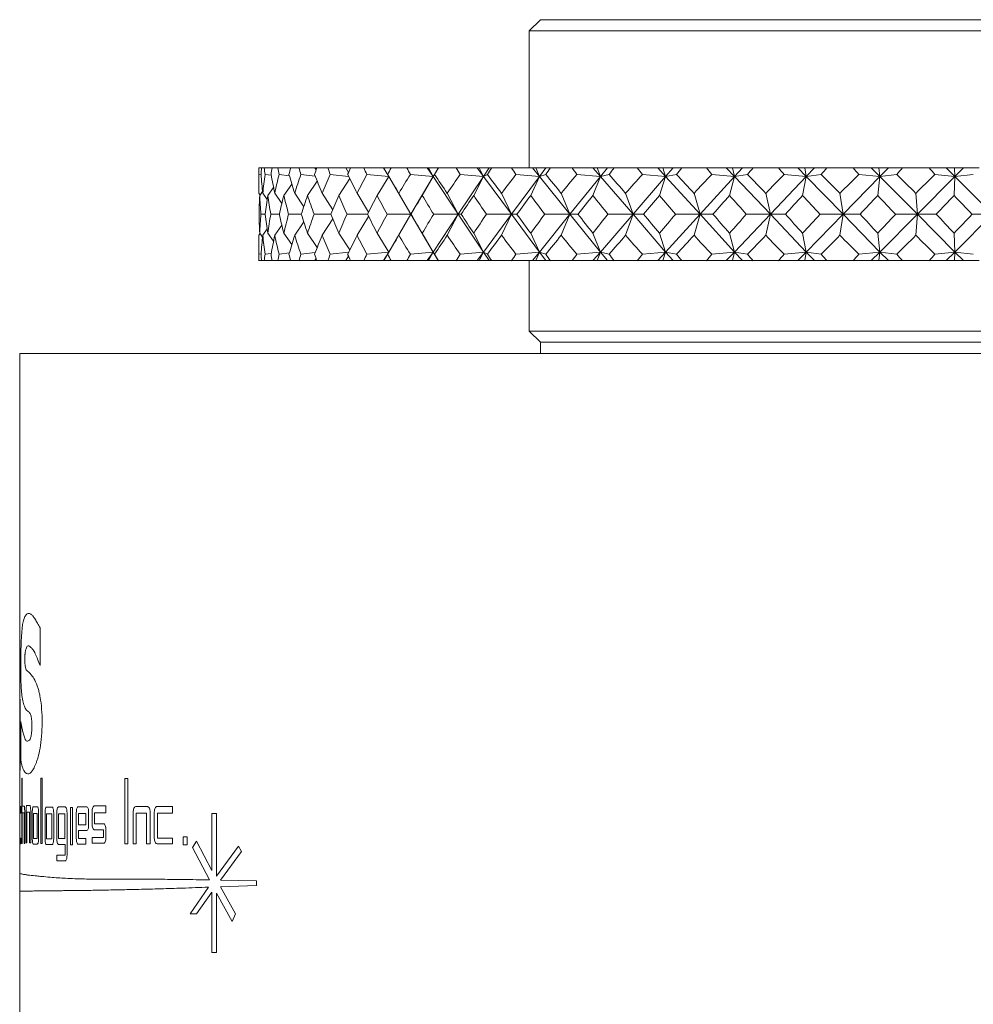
# Model space of a CAD drawing. Header units: inches. Extents: x 1 to 20.9, y 1.5 to 16.1.
# Tile 2 of 15: x 1.9 to 3.2, y 8.8 to 10.1. Entities that reach past the tile are written whole.
import ezdxf

# ---------------------------------------------------------------- set-up
doc = ezdxf.new("R2010")
doc.units = ezdxf.units.IN
doc.header["$MEASUREMENT"] = 0

msp = doc.modelspace()

# ---------------------------------------------------------------- linework, layer by layer
at = {"color": 7, "linetype": 'Continuous', "lineweight": 15}
for p, q in [((2.6269, 10.1274), (2.6119, 10.1124)), ((2.6269, 10.1274), (3.5952, 10.1274)), ((2.6119, 10.1124), (2.6119, 9.9274)), ((2.6119, 10.1124), (3.604, 10.1124)), ((2.2469, 9.9274), (2.2469, 9.8932)), ((2.2469, 9.9274), (2.2471, 9.9274)), ((2.2506, 9.9274), (2.2471, 9.9274)), ((2.2506, 9.9274), (2.2544, 9.9274)), ((2.265, 9.9274), (2.2544, 9.9274)), ((2.265, 9.9274), (2.2725, 9.9274)), ((2.29, 9.9274), (2.2725, 9.9274)), ((2.29, 9.9274), (2.3011, 9.9274)), ((2.3227, 9.9274), (2.3011, 9.9274)), ((2.3244, 9.9247), (2.3227, 9.9274)), ((2.3253, 9.9274), (2.3227, 9.9274)), ((2.3253, 9.9274), (2.34, 9.9274)), ((2.3644, 9.9274), (2.34, 9.9274)), ((2.3681, 9.9213), (2.3644, 9.9274)), ((2.3707, 9.9274), (2.3644, 9.9274)), ((2.3707, 9.9274), (2.3887, 9.9274)), ((2.4154, 9.9274), (2.3887, 9.9274)), ((2.4154, 9.9274), (2.4223, 9.9157)), ((2.4156, 9.9274), (2.4154, 9.9274)), ((2.4223, 9.9157), (2.4156, 9.9274)), ((2.4255, 9.9274), (2.4156, 9.9274)), ((2.4255, 9.9274), (2.4467, 9.9274)), ((2.4743, 9.9274), (2.4467, 9.9274)), ((2.4743, 9.9274), (2.4821, 9.9157)), ((2.4759, 9.9274), (2.4743, 9.9274)), ((2.4821, 9.9157), (2.4759, 9.9274)), ((2.4889, 9.9274), (2.4759, 9.9274)), ((2.4889, 9.9274), (2.4821, 9.9157)), ((2.4893, 9.9274), (2.4889, 9.9274)), ((2.4893, 9.9274), (2.5134, 9.9274)), ((2.5414, 9.9274), (2.5134, 9.9274)), ((2.5414, 9.9274), (2.5501, 9.9157)), ((2.5445, 9.9274), (2.5414, 9.9274)), ((2.5501, 9.9157), (2.5445, 9.9274)), ((2.5579, 9.9274), (2.5445, 9.9274)), ((2.5579, 9.9274), (2.5501, 9.9157)), ((2.5612, 9.9274), (2.5579, 9.9274)), ((2.5612, 9.9274), (2.588, 9.9274)), ((2.6162, 9.9274), (2.588, 9.9274)), ((2.6162, 9.9274), (2.6256, 9.9157)), ((2.6206, 9.9274), (2.6162, 9.9274)), ((2.6256, 9.9157), (2.6206, 9.9274)), ((2.6343, 9.9274), (2.6206, 9.9274)), ((2.6343, 9.9274), (2.6256, 9.9157)), ((2.6405, 9.9274), (2.6343, 9.9274)), ((2.6405, 9.9274), (2.6697, 9.9274)), ((2.6978, 9.9274), (2.6697, 9.9274)), ((2.6978, 9.9274), (2.7079, 9.9157)), ((2.7036, 9.9274), (2.6978, 9.9274)), ((2.7079, 9.9157), (2.7036, 9.9274)), ((2.7173, 9.9274), (2.7036, 9.9274)), ((2.7173, 9.9274), (2.7079, 9.9157)), ((2.7264, 9.9274), (2.7173, 9.9274)), ((2.7264, 9.9274), (2.7576, 9.9274)), ((2.7853, 9.9274), (2.7576, 9.9274)), ((2.7853, 9.9274), (2.7959, 9.9157)), ((2.7923, 9.9274), (2.7853, 9.9274)), ((2.7959, 9.9157), (2.7923, 9.9274)), ((2.8061, 9.9274), (2.7923, 9.9274)), ((2.8061, 9.9274), (2.7959, 9.9157)), ((2.8179, 9.9274), (2.8061, 9.9274)), ((2.8179, 9.9274), (2.8508, 9.9274)), ((2.8777, 9.9274), (2.8508, 9.9274)), ((2.8777, 9.9274), (2.8888, 9.9157)), ((2.886, 9.9274), (2.8777, 9.9274)), ((2.8888, 9.9157), (2.886, 9.9274)), ((2.8995, 9.9274), (2.886, 9.9274)), ((2.8995, 9.9274), (2.8888, 9.9157)), ((2.9139, 9.9274), (2.8995, 9.9274)), ((2.9139, 9.9274), (2.9482, 9.9274)), ((2.9741, 9.9274), (2.9482, 9.9274)), ((2.9741, 9.9274), (2.9855, 9.9157)), ((2.9835, 9.9274), (2.9741, 9.9274)), ((2.9855, 9.9157), (2.9835, 9.9274)), ((2.9966, 9.9274), (2.9835, 9.9274)), ((2.9966, 9.9274), (2.9855, 9.9157)), ((3.0135, 9.9274), (2.9966, 9.9274)), ((3.0135, 9.9274), (3.0487, 9.9274)), ((3.0734, 9.9274), (3.0487, 9.9274)), ((3.0734, 9.9274), (3.085, 9.9157)), ((3.0837, 9.9274), (3.0734, 9.9274)), ((3.085, 9.9157), (3.0837, 9.9274)), ((3.0964, 9.9274), (3.0837, 9.9274)), ((3.0964, 9.9274), (3.085, 9.9157)), ((3.1155, 9.9274), (3.0964, 9.9274)), ((3.1155, 9.9274), (3.1514, 9.9274)), ((3.1744, 9.9274), (3.1514, 9.9274)), ((3.1744, 9.9274), (3.1861, 9.9157)), ((3.1857, 9.9274), (3.1744, 9.9274)), ((3.1861, 9.9157), (3.1857, 9.9274)), ((3.1977, 9.9274), (3.1857, 9.9274)), ((3.1977, 9.9274), (3.1861, 9.9157)), ((3.2189, 9.9274), (3.1977, 9.9274)), ((2.2473, 9.9186), (2.25, 9.9182)), ((2.2554, 9.9186), (2.2637, 9.9175)), ((2.2743, 9.9186), (2.2882, 9.9169)), ((2.3037, 9.9186), (2.3231, 9.9165)), ((2.3259, 9.9096), (2.3127, 9.8903)), ((2.3434, 9.9186), (2.3682, 9.916)), ((2.3697, 9.913), (2.3548, 9.8903)), ((2.3928, 9.9186), (2.4223, 9.9157)), ((2.4223, 9.9157), (2.4066, 9.8903)), ((2.421, 9.9186), (2.4223, 9.9157)), ((2.4223, 9.9157), (2.4522, 9.8649)), ((2.4515, 9.9186), (2.4821, 9.9157)), ((2.4821, 9.9157), (2.4522, 9.8649)), ((2.4821, 9.9157), (2.4675, 9.8903)), ((2.4841, 9.9186), (2.4821, 9.9157)), ((2.4821, 9.9157), (2.5161, 9.8649)), ((2.5501, 9.9157), (2.5161, 9.8649)), ((2.5188, 9.9186), (2.5501, 9.9157)), ((2.5501, 9.9157), (2.5369, 9.8903)), ((2.5555, 9.9186), (2.5501, 9.9157)), ((2.5501, 9.9157), (2.5879, 9.8649)), ((2.6256, 9.9157), (2.5879, 9.8649)), ((2.594, 9.9186), (2.6256, 9.9157)), ((2.6256, 9.9157), (2.6139, 9.8903)), ((2.6343, 9.9186), (2.6256, 9.9157)), ((2.6256, 9.9157), (2.6668, 9.8649)), ((2.7079, 9.9157), (2.6668, 9.8649)), ((2.6762, 9.9186), (2.7079, 9.9157)), ((2.7079, 9.9157), (2.6977, 9.8903)), ((2.7197, 9.9186), (2.7079, 9.9157)), ((2.7079, 9.9157), (2.7519, 9.8649)), ((2.7959, 9.9157), (2.7519, 9.8649)), ((2.7645, 9.9186), (2.7959, 9.9157)), ((2.7959, 9.9157), (2.7875, 9.8903)), ((2.8107, 9.9186), (2.7959, 9.9157)), ((2.7959, 9.9157), (2.8424, 9.8649)), ((2.8888, 9.9157), (2.8424, 9.8649)), ((2.8581, 9.9186), (2.8888, 9.9157)), ((2.8888, 9.9157), (2.8821, 9.8903)), ((2.9065, 9.9186), (2.8888, 9.9157)), ((2.8888, 9.9157), (2.9372, 9.8649)), ((2.9855, 9.9157), (2.9372, 9.8649)), ((2.9557, 9.9186), (2.9855, 9.9157)), ((2.9855, 9.9157), (2.9807, 9.8903)), ((3.0058, 9.9186), (2.9855, 9.9157)), ((2.9855, 9.9157), (3.0352, 9.8649)), ((3.085, 9.9157), (3.0352, 9.8649)), ((3.0565, 9.9186), (3.085, 9.9157)), ((3.085, 9.9157), (3.0821, 9.8903)), ((3.1077, 9.9186), (3.085, 9.9157)), ((3.085, 9.9157), (3.1355, 9.8649)), ((3.1861, 9.9157), (3.1355, 9.8649)), ((3.1592, 9.9186), (3.1861, 9.9157)), ((3.1861, 9.9157), (3.1851, 9.8903)), ((3.211, 9.9186), (3.1861, 9.9157)), ((3.1861, 9.9157), (3.2369, 9.8649)), ((2.2486, 9.8908), (2.2469, 9.8932)), ((2.2521, 9.8955), (2.2483, 9.8903)), ((2.2583, 9.8847), (2.2523, 9.8932)), ((2.2669, 9.9011), (2.2591, 9.8903)), ((2.2781, 9.8794), (2.2686, 9.8932)), ((2.2916, 9.9057), (2.2807, 9.8903)), ((2.3076, 9.875), (2.2954, 9.8932)), ((2.3468, 9.8711), (2.3325, 9.8932)), ((2.3952, 9.8677), (2.3796, 9.8932)), ((2.4522, 9.8649), (2.436, 9.8932)), ((2.5161, 9.8649), (2.5012, 9.8932)), ((2.5879, 9.8649), (2.5745, 9.8932)), ((2.6668, 9.8649), (2.655, 9.8932)), ((2.7519, 9.8649), (2.7419, 9.8932)), ((2.8424, 9.8649), (2.8343, 9.8932)), ((2.9372, 9.8649), (2.931, 9.8932)), ((3.0352, 9.8649), (3.0311, 9.8932)), ((3.1355, 9.8649), (3.1334, 9.8932)), ((2.2556, 9.8649), (2.2498, 9.8649)), ((2.2747, 9.8649), (2.2632, 9.8649)), ((2.3043, 9.8649), (2.2872, 9.8649)), ((2.3076, 9.8548), (2.2954, 9.8366)), ((2.3441, 9.8649), (2.3216, 9.8649)), ((2.3468, 9.8586), (2.3325, 9.8366)), ((2.3938, 9.8649), (2.366, 9.8649)), ((2.3952, 9.8621), (2.3796, 9.8366)), ((2.4522, 9.8649), (2.42, 9.8649)), ((2.4223, 9.814), (2.4522, 9.8649)), ((2.4522, 9.8649), (2.436, 9.8366)), ((2.4821, 9.814), (2.4522, 9.8649)), ((2.4522, 9.8649), (2.4526, 9.8649)), ((2.4821, 9.814), (2.5161, 9.8649)), ((2.5161, 9.8649), (2.4829, 9.8649)), ((2.5161, 9.8649), (2.5012, 9.8366)), ((2.5501, 9.814), (2.5161, 9.8649)), ((2.5161, 9.8649), (2.5201, 9.8649)), ((2.5501, 9.814), (2.5879, 9.8649)), ((2.5879, 9.8649), (2.5541, 9.8649)), ((2.5879, 9.8649), (2.5745, 9.8366)), ((2.6256, 9.814), (2.5879, 9.8649)), ((2.5879, 9.8649), (2.5954, 9.8649)), ((2.6256, 9.814), (2.6668, 9.8649)), ((2.6668, 9.8649), (2.6328, 9.8649)), ((2.6668, 9.8649), (2.655, 9.8366)), ((2.7079, 9.814), (2.6668, 9.8649)), ((2.6668, 9.8649), (2.6777, 9.8649)), ((2.7079, 9.814), (2.7519, 9.8649)), ((2.7519, 9.8649), (2.7181, 9.8649)), ((2.7519, 9.8649), (2.7419, 9.8366)), ((2.7959, 9.814), (2.7519, 9.8649)), ((2.7519, 9.8649), (2.7661, 9.8649)), ((2.7959, 9.814), (2.8424, 9.8649)), ((2.8424, 9.8649), (2.8091, 9.8649)), ((2.8424, 9.8649), (2.8343, 9.8366)), ((2.8888, 9.814), (2.8424, 9.8649)), ((2.8424, 9.8649), (2.8597, 9.8649)), ((2.8888, 9.814), (2.9372, 9.8649)), ((2.9372, 9.8649), (2.9047, 9.8649)), ((2.9372, 9.8649), (2.931, 9.8366)), ((2.9372, 9.8649), (2.9575, 9.8649)), ((2.9855, 9.814), (2.9372, 9.8649)), ((2.9855, 9.814), (3.0352, 9.8649)), ((3.0352, 9.8649), (3.004, 9.8649)), ((3.0352, 9.8649), (3.0311, 9.8366)), ((3.085, 9.814), (3.0352, 9.8649)), ((3.0352, 9.8649), (3.0583, 9.8649)), ((3.085, 9.814), (3.1355, 9.8649)), ((3.1355, 9.8649), (3.1059, 9.8649)), ((3.1355, 9.8649), (3.1334, 9.8366)), ((3.1355, 9.8649), (3.1611, 9.8649)), ((3.1861, 9.814), (3.1355, 9.8649)), ((3.1861, 9.814), (3.2369, 9.8649)), ((3.2369, 9.8649), (3.2092, 9.8649)), ((2.2583, 9.8451), (2.2523, 9.8366)), ((2.2781, 9.8503), (2.2686, 9.8366)), ((2.2486, 9.839), (2.2469, 9.8366)), ((2.2469, 9.8366), (2.2469, 9.8024)), ((2.2483, 9.8394), (2.2521, 9.8342)), ((2.2591, 9.8394), (2.2669, 9.8287)), ((2.2807, 9.8394), (2.2916, 9.8241)), ((2.3127, 9.8394), (2.3259, 9.8202)), ((2.3548, 9.8394), (2.3697, 9.8168)), ((2.4066, 9.8394), (2.4223, 9.814)), ((2.4675, 9.8394), (2.4821, 9.814)), ((2.5369, 9.8394), (2.5501, 9.814)), ((2.6139, 9.8394), (2.6256, 9.814)), ((2.6977, 9.8394), (2.7079, 9.814)), ((2.7875, 9.8394), (2.7959, 9.814)), ((2.8821, 9.8394), (2.8888, 9.814)), ((2.9807, 9.8394), (2.9855, 9.814)), ((3.0821, 9.8394), (3.085, 9.814)), ((3.1851, 9.8394), (3.1861, 9.814)), ((2.3231, 9.8133), (2.3037, 9.8112)), ((2.3682, 9.8137), (2.3434, 9.8112)), ((2.4223, 9.814), (2.3928, 9.8112)), ((2.4154, 9.8024), (2.4223, 9.814)), ((2.4156, 9.8024), (2.4223, 9.814)), ((2.4223, 9.814), (2.421, 9.8112)), ((2.4821, 9.814), (2.4515, 9.8112)), ((2.4743, 9.8024), (2.4821, 9.814)), ((2.4759, 9.8024), (2.4821, 9.814)), ((2.4821, 9.814), (2.4841, 9.8112)), ((2.4889, 9.8024), (2.4821, 9.814)), ((2.5501, 9.814), (2.5188, 9.8112)), ((2.5414, 9.8024), (2.5501, 9.814)), ((2.5445, 9.8024), (2.5501, 9.814)), ((2.5501, 9.814), (2.5555, 9.8112)), ((2.5579, 9.8024), (2.5501, 9.814)), ((2.6256, 9.814), (2.594, 9.8112)), ((2.6162, 9.8024), (2.6256, 9.814)), ((2.6206, 9.8024), (2.6256, 9.814)), ((2.6256, 9.814), (2.6343, 9.8112)), ((2.6343, 9.8024), (2.6256, 9.814)), ((2.7079, 9.814), (2.6762, 9.8112)), ((2.6978, 9.8024), (2.7079, 9.814)), ((2.7036, 9.8024), (2.7079, 9.814)), ((2.7079, 9.814), (2.7197, 9.8112)), ((2.7173, 9.8024), (2.7079, 9.814)), ((2.7959, 9.814), (2.7645, 9.8112)), ((2.7853, 9.8024), (2.7959, 9.814)), ((2.7923, 9.8024), (2.7959, 9.814)), ((2.7959, 9.814), (2.8107, 9.8112)), ((2.8061, 9.8024), (2.7959, 9.814)), ((2.8888, 9.814), (2.8581, 9.8112)), ((2.8777, 9.8024), (2.8888, 9.814)), ((2.886, 9.8024), (2.8888, 9.814)), ((2.8888, 9.814), (2.9065, 9.8112)), ((2.8995, 9.8024), (2.8888, 9.814)), ((2.9855, 9.814), (2.9557, 9.8112)), ((2.9741, 9.8024), (2.9855, 9.814)), ((2.9835, 9.8024), (2.9855, 9.814)), ((2.9855, 9.814), (3.0058, 9.8112)), ((2.9966, 9.8024), (2.9855, 9.814)), ((3.085, 9.814), (3.0565, 9.8112)), ((3.0734, 9.8024), (3.085, 9.814)), ((3.0837, 9.8024), (3.085, 9.814)), ((3.085, 9.814), (3.1077, 9.8112)), ((3.0964, 9.8024), (3.085, 9.814)), ((3.1861, 9.814), (3.1592, 9.8112)), ((3.1744, 9.8024), (3.1861, 9.814)), ((3.1857, 9.8024), (3.1861, 9.814)), ((3.1861, 9.814), (3.211, 9.8112)), ((3.1977, 9.8024), (3.1861, 9.814)), ((2.2469, 9.8024), (2.2471, 9.8024)), ((2.2506, 9.8024), (2.2471, 9.8024)), ((2.25, 9.8116), (2.2473, 9.8112)), ((2.2506, 9.8024), (2.2544, 9.8024)), ((2.265, 9.8024), (2.2544, 9.8024)), ((2.2637, 9.8122), (2.2554, 9.8112)), ((2.265, 9.8024), (2.2725, 9.8024)), ((2.29, 9.8024), (2.2725, 9.8024)), ((2.2882, 9.8128), (2.2743, 9.8112)), ((2.29, 9.8024), (2.3011, 9.8024)), ((2.3227, 9.8024), (2.3011, 9.8024)), ((2.3227, 9.8024), (2.3244, 9.8051)), ((2.3253, 9.8024), (2.3227, 9.8024)), ((2.3253, 9.8024), (2.34, 9.8024)), ((2.3644, 9.8024), (2.34, 9.8024)), ((2.3644, 9.8024), (2.3681, 9.8085)), ((2.3707, 9.8024), (2.3644, 9.8024)), ((2.3707, 9.8024), (2.3887, 9.8024)), ((2.4154, 9.8024), (2.3887, 9.8024)), ((2.4156, 9.8024), (2.4154, 9.8024)), ((2.4255, 9.8024), (2.4156, 9.8024)), ((2.4255, 9.8024), (2.4467, 9.8024)), ((2.4743, 9.8024), (2.4467, 9.8024)), ((2.4759, 9.8024), (2.4743, 9.8024)), ((2.4889, 9.8024), (2.4759, 9.8024)), ((2.4893, 9.8024), (2.4889, 9.8024)), ((2.4893, 9.8024), (2.5134, 9.8024)), ((2.5414, 9.8024), (2.5134, 9.8024)), ((2.5445, 9.8024), (2.5414, 9.8024)), ((2.5579, 9.8024), (2.5445, 9.8024)), ((2.5612, 9.8024), (2.5579, 9.8024)), ((2.5612, 9.8024), (2.588, 9.8024)), ((2.6162, 9.8024), (2.588, 9.8024)), ((2.6119, 9.8024), (2.6119, 9.7074)), ((2.6206, 9.8024), (2.6162, 9.8024)), ((2.6343, 9.8024), (2.6206, 9.8024)), ((2.6405, 9.8024), (2.6343, 9.8024)), ((2.6405, 9.8024), (2.6697, 9.8024)), ((2.6978, 9.8024), (2.6697, 9.8024)), ((2.7036, 9.8024), (2.6978, 9.8024)), ((2.7173, 9.8024), (2.7036, 9.8024)), ((2.7264, 9.8024), (2.7173, 9.8024)), ((2.7264, 9.8024), (2.7576, 9.8024)), ((2.7853, 9.8024), (2.7576, 9.8024)), ((2.7923, 9.8024), (2.7853, 9.8024)), ((2.8061, 9.8024), (2.7923, 9.8024)), ((2.8179, 9.8024), (2.8061, 9.8024)), ((2.8179, 9.8024), (2.8508, 9.8024)), ((2.8777, 9.8024), (2.8508, 9.8024)), ((2.886, 9.8024), (2.8777, 9.8024)), ((2.8995, 9.8024), (2.886, 9.8024)), ((2.9139, 9.8024), (2.8995, 9.8024)), ((2.9139, 9.8024), (2.9482, 9.8024)), ((2.9741, 9.8024), (2.9482, 9.8024)), ((2.9835, 9.8024), (2.9741, 9.8024)), ((2.9966, 9.8024), (2.9835, 9.8024)), ((3.0135, 9.8024), (2.9966, 9.8024)), ((3.0135, 9.8024), (3.0487, 9.8024)), ((3.0734, 9.8024), (3.0487, 9.8024)), ((3.0837, 9.8024), (3.0734, 9.8024)), ((3.0964, 9.8024), (3.0837, 9.8024)), ((3.1155, 9.8024), (3.0964, 9.8024)), ((3.1155, 9.8024), (3.1514, 9.8024)), ((3.1744, 9.8024), (3.1514, 9.8024)), ((3.1857, 9.8024), (3.1744, 9.8024)), ((3.1977, 9.8024), (3.1857, 9.8024)), ((3.2189, 9.8024), (3.1977, 9.8024)), ((2.6119, 9.7074), (2.6269, 9.6924)), ((2.6119, 9.7074), (3.604, 9.7074)), ((2.6269, 9.6924), (2.6269, 9.6774)), ((2.6269, 9.6924), (3.5952, 9.6924)), ((1.9244, 9.6774), (1.9244, 9.2109)), ((1.9244, 9.6774), (4.5494, 9.6774)), ((1.9518, 9.2562), (1.9518, 9.3072)), ((1.9244, 9.2109), (1.9244, 9.115)), ((1.9251, 9.115), (1.9252, 9.2109)), ((1.9257, 9.1808), (1.9257, 9.1297)), ((1.9244, 9.115), (1.9244, 9.0588)), ((1.9248, 9.115), (1.9251, 9.115)), ((1.9278, 9.1046), (1.9272, 9.1046)), ((1.9272, 9.1046), (1.9272, 9.0165)), ((1.9278, 9.0669), (1.9278, 9.1046)), ((1.9547, 9.1046), (1.9529, 9.1046)), ((1.9529, 9.1046), (1.9529, 9.0165)), ((1.9547, 9.0165), (1.9547, 9.1046)), ((2.0701, 9.1039), (2.0661, 9.1039)), ((2.0661, 9.1039), (2.0661, 9.0158)), ((2.0701, 9.0158), (2.0701, 9.1039)), ((1.9244, 9.042), (1.9244, 9.0587)), ((1.9245, 9.0587), (1.9245, 9.0237)), ((1.9261, 9.0664), (1.9247, 9.0664)), ((1.9247, 9.0237), (1.9247, 9.0572)), ((1.9247, 9.0572), (1.9261, 9.0572)), ((1.9261, 9.0572), (1.9261, 9.0664)), ((1.9304, 9.0669), (1.9278, 9.0669)), ((1.9278, 9.0165), (1.9278, 9.0578)), ((1.9278, 9.0578), (1.9302, 9.0578)), ((1.9302, 9.0578), (1.9302, 9.0165)), ((1.9311, 9.0165), (1.9311, 9.0592)), ((1.933, 9.0599), (1.933, 9.0172)), ((1.9381, 9.0676), (1.9339, 9.0676)), ((1.934, 9.0172), (1.934, 9.0585)), ((1.934, 9.0585), (1.9377, 9.0585)), ((1.9377, 9.0585), (1.9377, 9.0172)), ((1.9392, 9.0172), (1.9392, 9.0599)), ((1.9414, 9.0582), (1.9414, 9.0232)), ((1.9483, 9.0659), (1.9426, 9.0659)), ((1.9428, 9.0568), (1.9428, 9.0232)), ((1.9478, 9.0568), (1.9428, 9.0568)), ((1.9478, 9.0232), (1.9478, 9.0568)), ((1.9498, 9.0232), (1.9498, 9.0582)), ((1.9586, 9.0577), (1.9586, 9.0227)), ((1.9682, 9.0654), (1.9604, 9.0654)), ((1.9676, 9.0562), (1.9607, 9.0562)), ((1.9607, 9.0562), (1.9607, 9.0227)), ((1.9676, 9.0227), (1.9676, 9.0562)), ((1.9702, 9.0227), (1.9702, 9.0577)), ((1.9744, 9.0579), (1.9744, 9.0229)), ((1.9858, 9.0656), (1.9765, 9.0656)), ((1.9851, 9.0564), (1.9769, 9.0564)), ((1.9769, 9.0564), (1.9769, 9.0229)), ((1.9851, 9.0229), (1.9851, 9.0564)), ((1.9882, 9.0005), (1.9882, 9.0579)), ((1.9957, 9.065), (1.9929, 9.065)), ((1.9929, 9.065), (1.9929, 9.0145)), ((1.9957, 9.0145), (1.9957, 9.065)), ((2.0007, 9.0582), (2.0007, 9.0232)), ((2.0146, 9.0659), (2.0033, 9.0659)), ((2.0037, 9.0567), (2.0037, 9.0417)), ((2.0138, 9.0567), (2.0037, 9.0567)), ((2.0138, 9.0417), (2.0138, 9.0567)), ((2.0174, 9.0415), (2.0174, 9.0582)), ((2.0221, 9.0593), (2.0221, 9.0426)), ((2.0408, 9.067), (2.025, 9.067)), ((2.0255, 9.0429), (2.0255, 9.0578)), ((2.0255, 9.0578), (2.0408, 9.0578)), ((2.0408, 9.0578), (2.0408, 9.067)), ((2.0775, 9.0585), (2.0775, 9.0158)), ((2.0966, 9.0662), (2.0811, 9.0662)), ((2.0817, 9.0158), (2.0817, 9.0571)), ((2.0817, 9.0571), (2.0954, 9.0571)), ((2.0954, 9.0571), (2.0954, 9.0158)), ((2.1004, 9.0158), (2.1004, 9.0585)), ((2.106, 9.0587), (2.106, 9.0237)), ((2.1307, 9.0664), (2.1099, 9.0664)), ((2.1105, 9.0237), (2.1105, 9.0572)), ((2.1105, 9.0572), (2.1307, 9.0572)), ((2.1307, 9.0572), (2.1307, 9.0664)), ((2.1899, 9.0566), (2.1836, 9.0566)), ((2.1836, 9.0566), (2.1836, 8.9798)), ((2.1899, 8.9725), (2.1899, 9.0566)), ((1.9244, 9.0419), (1.9244, 8.977)), ((2.0037, 9.0417), (2.0138, 9.0417)), ((2.0037, 9.0338), (2.0146, 9.0338)), ((2.0037, 9.0232), (2.0037, 9.0338)), ((2.025, 9.0349), (2.0376, 9.0349)), ((2.0376, 9.0429), (2.0255, 9.0429)), ((2.0376, 9.0349), (2.0376, 9.0243)), ((2.0408, 9.0243), (2.0408, 9.0352)), ((1.9261, 9.0237), (1.9247, 9.0237)), ((1.9261, 9.016), (1.9261, 9.0237)), ((1.9272, 9.0165), (1.9278, 9.0165)), ((1.9302, 9.0165), (1.9311, 9.0165)), ((1.933, 9.0172), (1.934, 9.0172)), ((1.9377, 9.0172), (1.9392, 9.0172)), ((1.9428, 9.0232), (1.9478, 9.0232)), ((1.9529, 9.0165), (1.9547, 9.0165)), ((1.9607, 9.0227), (1.9676, 9.0227)), ((1.9769, 9.0229), (1.9851, 9.0229)), ((2.0138, 9.0232), (2.0037, 9.0232)), ((2.0138, 9.0154), (2.0138, 9.0232)), ((2.0376, 9.0243), (2.0221, 9.0243)), ((2.0221, 9.0243), (2.0221, 9.0166)), ((2.0221, 9.0166), (2.0376, 9.0166)), ((2.1307, 9.0237), (2.1105, 9.0237)), ((2.1307, 9.016), (2.1307, 9.0237)), ((2.1504, 9.0252), (2.1447, 9.0252)), ((2.1447, 9.0252), (2.1447, 9.0145)), ((2.1504, 9.0145), (2.1504, 9.0252)), ((2.1631, 9.0193), (2.1575, 9.011)), ((2.1836, 8.9798), (2.1631, 9.0193)), ((1.9247, 9.016), (1.9261, 9.016)), ((1.9426, 9.0155), (1.9483, 9.0155)), ((1.9604, 9.015), (1.9682, 9.015)), ((1.9765, 9.0152), (1.9858, 9.0152)), ((1.9858, 9.0152), (1.9858, 9.0005)), ((1.9929, 9.0145), (1.9957, 9.0145)), ((2.0033, 9.0154), (2.0138, 9.0154)), ((2.0661, 9.0158), (2.0701, 9.0158)), ((2.0775, 9.0158), (2.0817, 9.0158)), ((2.0954, 9.0158), (2.1004, 9.0158)), ((2.1099, 9.016), (2.1307, 9.016)), ((2.1447, 9.0145), (2.1504, 9.0145)), ((2.1575, 9.011), (2.1803, 8.9673)), ((2.2196, 9.0129), (2.1899, 8.9725)), ((2.1952, 8.967), (2.2235, 9.0055)), ((2.2235, 9.0055), (2.2196, 9.0129)), ((1.9858, 9.0005), (1.9744, 9.0005)), ((1.9744, 9.0005), (1.9744, 8.9928)), ((1.9744, 8.9928), (1.9858, 8.9928)), ((1.9244, 8.977), (1.9244, 8.9518)), ((2.244, 8.9662), (2.1952, 8.967)), ((2.244, 8.9597), (2.244, 8.9662)), ((1.9244, 8.9518), (1.9244, 7.6774)), ((2.1793, 8.9574), (2.1545, 8.9213)), ((2.1631, 8.9213), (2.1836, 8.9508)), ((2.1836, 8.9508), (2.1836, 8.8693)), ((2.1953, 8.958), (2.244, 8.9597)), ((2.2154, 8.9213), (2.1953, 8.958)), ((2.1899, 8.8693), (2.1899, 8.9494)), ((2.1899, 8.9494), (2.211, 8.9113)), ((2.1545, 8.9213), (2.1631, 8.9213)), ((2.211, 8.9113), (2.2154, 8.9213)), ((2.1836, 8.8693), (2.1899, 8.8693))]:
    msp.add_line(p, q, dxfattribs=at)
for centre, major_axis, ratio, start_param, end_param in [((3.2369, 11.2367), (0.8352, 1.6946), 0.313689, 2.59298, 2.600953), ((3.2369, 11.2367), (0.8792, 1.6985), 0.267949, 2.577415, 2.585388), ((3.2369, 11.2367), (0.7818, 1.6916), 0.359045, 2.604034, 2.612007), ((3.2369, 11.2367), (0.9149, 1.7026), 0.222117, 2.558386, 2.566359), ((3.2369, 11.2367), (0.7176, 1.6901), 0.403524, 2.609283, 2.617256), ((3.2369, 11.2367), (0.9431, 1.7066), 0.176348, 2.536742, 2.544715), ((3.2369, 11.2367), (0.6408, 1.6907), 0.446335, 2.607178, 2.615151), ((3.2369, 11.2367), (0.9644, 1.7101), 0.130706, 2.513174, 2.521147), ((3.2369, 11.2367), (0.5492, 1.6938), 0.486283, 2.595992, 2.603965), ((3.2369, 11.2367), (0.9792, 1.7127), 0.085197, 2.488264, 2.496237), ((3.2369, 11.2367), (0.4409, 1.6992), 0.521658, 2.574118, 2.582091), ((3.2369, 11.2367), (0.9876, 1.7143), 0.039793, 2.462515, 2.470488), ((3.2369, 11.2367), (0.3146, 1.706), 0.55023, 2.540723, 2.548696), ((3.2369, 11.2367), (0.99, 1.7147), 0.005559, 3.838828, 3.846801), ((3.2369, 11.2367), (0.1721, 1.7119), 0.569488, 2.496792, 2.504765), ((3.2369, 11.2367), (0.9861, 1.714), 0.050919, 3.864907, 3.872879), ((3.2369, 11.2367), (0.0191, 1.7147), 0.577255, 2.446011, 2.453984), ((3.2369, 11.2367), (0.9762, 1.7121), 0.096345, 3.890493, 3.898466), ((3.2369, 11.2367), (-0.1353, 1.713), 0.57252, 2.394416, 2.402389), ((3.2369, 11.2367), (0.9598, 1.7093), 0.141884, 3.915123, 3.923096), ((3.2369, 11.2367), (-0.281, 1.7076), 0.55591, 2.348354, 2.356327), ((3.2369, 11.2367), (0.9369, 1.7057), 0.18756, 3.938277, 3.94625), ((3.2369, 11.2367), (-0.4116, 1.7008), 0.529389, 2.31219, 2.320163), ((3.2369, 11.2367), (0.9069, 1.7016), 0.233354, 3.959349, 3.967322), ((3.2369, 11.2367), (-0.5243, 1.6949), 0.495458, 2.287518, 2.295491), ((3.2369, 11.2367), (0.8692, 1.6975), 0.279182, 3.977614, 3.985587), ((3.2369, 11.2367), (-0.6198, 1.6912), 0.456452, 2.273845, 2.281817), ((3.2369, 11.2367), (0.823, 1.6938), 0.324861, 3.992179, 4.000152), ((3.2369, 11.2367), (-0.7, 1.69), 0.414214, 2.269675, 2.277648), ((3.2369, 8.4931), (-0.8792, 1.6985), 0.267949, 0.451485, 0.477658), ((3.2369, 8.4931), (-0.9149, 1.7026), 0.222117, 0.470513, 0.496687), ((3.2369, 8.4931), (-0.8352, 1.6946), 0.313689, 0.43592, 0.462093), ((3.2369, 8.4931), (-0.9431, 1.7066), 0.176348, 0.492158, 0.518331), ((3.2369, 8.4931), (-0.7818, 1.6916), 0.359045, 0.424866, 0.451039), ((3.2369, 8.4931), (-0.9644, 1.7101), 0.130706, 0.515726, 0.541899), ((3.2369, 8.4931), (-0.7176, 1.6901), 0.403524, 0.419617, 0.44579), ((3.2369, 8.4931), (-0.9792, 1.7127), 0.085197, 0.540636, 0.566809), ((3.2369, 8.4931), (-0.6408, 1.6907), 0.446335, 0.421722, 0.447895), ((3.2369, 8.4931), (-0.9876, 1.7143), 0.039793, 0.566385, 0.592558), ((3.2369, 8.4931), (-0.5492, 1.6938), 0.486283, 0.432908, 0.459081), ((3.2369, 8.4931), (-0.99, 1.7147), 0.005559, 5.664496, 5.690669), ((3.2369, 8.4931), (-0.4409, 1.6992), 0.521658, 0.454782, 0.480956), ((3.2369, 8.4931), (-0.9861, 1.714), 0.050919, 5.638418, 5.664591), ((3.2369, 8.4931), (-0.3146, 1.706), 0.55023, 0.488177, 0.51435), ((3.2369, 8.4931), (-0.9762, 1.7121), 0.096345, 5.612831, 5.639004), ((3.2369, 8.4931), (-0.1721, 1.7119), 0.569488, 0.532108, 0.558282), ((3.2369, 8.4931), (-0.9598, 1.7093), 0.141884, 5.588201, 5.614374), ((3.2369, 8.4931), (-0.0191, 1.7147), 0.577255, 0.582889, 0.609062), ((3.2369, 8.4931), (-0.9369, 1.7057), 0.18756, 5.565047, 5.591221), ((3.2369, 8.4931), (0.1353, 1.713), 0.57252, 0.634484, 0.660657), ((3.2369, 8.4931), (-0.9069, 1.7016), 0.233354, 5.543975, 5.570149), ((3.2369, 8.4931), (0.281, 1.7076), 0.55591, 0.680546, 0.70672), ((3.2369, 8.4931), (-0.8692, 1.6975), 0.279182, 5.525711, 5.551884), ((3.2369, 8.4931), (0.4116, 1.7008), 0.529389, 0.71671, 0.742883), ((3.2369, 8.4931), (-0.823, 1.6938), 0.324861, 5.511146, 5.537319), ((3.2369, 8.4931), (0.5243, 1.6949), 0.495458, 0.741382, 0.767556), ((3.2369, 8.4931), (-0.7671, 1.6911), 0.370057, 5.501386, 5.527559), ((3.2369, 8.4931), (0.6198, 1.6912), 0.456452, 0.755055, 0.781229), ((3.2369, 11.2367), (0.8792, 1.6985), 0.267949, 2.611574, 2.635916), ((3.2369, 11.2367), (0.8352, 1.6946), 0.313689, 2.62714, 2.651481), ((3.2369, 11.2367), (0.9149, 1.7026), 0.222117, 2.592546, 2.616887), ((3.2369, 11.2367), (0.7818, 1.6916), 0.359045, 2.638194, 2.662535), ((3.2369, 11.2367), (0.9431, 1.7066), 0.176348, 2.570901, 2.595243), ((3.2369, 11.2367), (0.7176, 1.6901), 0.403524, 2.643443, 2.667784), ((3.2369, 11.2367), (0.9644, 1.7101), 0.130706, 2.547334, 2.571675), ((3.2369, 11.2367), (0.6408, 1.6907), 0.446335, 2.641337, 2.665679), ((3.2369, 11.2367), (0.9792, 1.7127), 0.085197, 2.522424, 2.546765), ((3.2369, 11.2367), (0.5492, 1.6938), 0.486283, 2.630152, 2.654493), ((3.2369, 11.2367), (0.9876, 1.7143), 0.039793, 2.496675, 2.521016), ((3.2369, 11.2367), (0.4409, 1.6992), 0.521658, 2.608277, 2.632619), ((3.2369, 11.2367), (0.99, 1.7147), 0.005559, 3.788301, 3.812642), ((3.2369, 11.2367), (0.3146, 1.706), 0.55023, 2.574883, 2.599224), ((3.2369, 11.2367), (0.9861, 1.714), 0.050919, 3.814379, 3.83872), ((3.2369, 11.2367), (0.1721, 1.7119), 0.569488, 2.530951, 2.555292), ((3.2369, 11.2367), (0.9762, 1.7121), 0.096345, 3.839966, 3.864307), ((3.2369, 11.2367), (0.0191, 1.7147), 0.577255, 2.48017, 2.504512), ((3.2369, 11.2367), (0.9598, 1.7093), 0.141884, 3.864596, 3.888937), ((3.2369, 11.2367), (-0.1353, 1.713), 0.57252, 2.428575, 2.452917), ((3.2369, 11.2367), (0.9369, 1.7057), 0.18756, 3.887749, 3.91209), ((3.2369, 11.2367), (-0.281, 1.7076), 0.55591, 2.382513, 2.406854), ((3.2369, 11.2367), (0.9069, 1.7016), 0.233354, 3.908821, 3.933163), ((3.2369, 11.2367), (-0.4116, 1.7008), 0.529389, 2.34635, 2.370691), ((3.2369, 11.2367), (0.8692, 1.6975), 0.279182, 3.927086, 3.951427), ((3.2369, 11.2367), (-0.5243, 1.6949), 0.495458, 2.321677, 2.346018), ((3.2369, 11.2367), (0.823, 1.6938), 0.324861, 3.941651, 3.965992), ((3.2369, 11.2367), (-0.6198, 1.6912), 0.456452, 2.308004, 2.332345), ((3.2369, 11.2367), (0.7671, 1.6911), 0.370057, 3.951411, 3.975752), ((3.2369, 11.2367), (-0.7, 1.69), 0.414214, 2.303835, 2.328176), ((3.2369, 8.4931), (-0.8792, 1.6985), 0.267949, 0.505677, 0.530018), ((3.2369, 8.4931), (-0.8352, 1.6946), 0.313689, 0.490112, 0.514453), ((3.2369, 8.4931), (-0.9149, 1.7026), 0.222117, 0.524705, 0.549047), ((3.2369, 8.4931), (-0.7818, 1.6916), 0.359045, 0.479058, 0.503399), ((3.2369, 8.4931), (-0.9431, 1.7066), 0.176348, 0.54635, 0.570691), ((3.2369, 8.4931), (-0.7176, 1.6901), 0.403524, 0.473809, 0.49815), ((3.2369, 8.4931), (-0.9644, 1.7101), 0.130706, 0.569918, 0.594259), ((3.2369, 8.4931), (-0.6408, 1.6907), 0.446335, 0.475914, 0.500255), ((3.2369, 8.4931), (-0.9792, 1.7127), 0.085197, 0.594828, 0.619169), ((3.2369, 8.4931), (-0.5492, 1.6938), 0.486283, 0.4871, 0.511441), ((3.2369, 8.4931), (-0.9876, 1.7143), 0.039793, 0.620577, 0.644918), ((3.2369, 8.4931), (-0.4409, 1.6992), 0.521658, 0.508974, 0.533315), ((3.2369, 8.4931), (-0.99, 1.7147), 0.005559, 5.612136, 5.636477), ((3.2369, 8.4931), (-0.3146, 1.706), 0.55023, 0.542369, 0.56671), ((3.2369, 8.4931), (-0.9861, 1.714), 0.050919, 5.586058, 5.610399), ((3.2369, 8.4931), (-0.1721, 1.7119), 0.569488, 0.5863, 0.610641), ((3.2369, 8.4931), (-0.9762, 1.7121), 0.096345, 5.560471, 5.584812), ((3.2369, 8.4931), (-0.0191, 1.7147), 0.577255, 0.637081, 0.661422), ((3.2369, 8.4931), (-0.9598, 1.7093), 0.141884, 5.535841, 5.560182), ((3.2369, 8.4931), (0.1353, 1.713), 0.57252, 0.688676, 0.713017), ((3.2369, 8.4931), (-0.9369, 1.7057), 0.18756, 5.512688, 5.537029), ((3.2369, 8.4931), (0.281, 1.7076), 0.55591, 0.734738, 0.759079), ((3.2369, 8.4931), (-0.9069, 1.7016), 0.233354, 5.491615, 5.515957), ((3.2369, 8.4931), (0.4116, 1.7008), 0.529389, 0.770902, 0.795243), ((3.2369, 8.4931), (-0.8692, 1.6975), 0.279182, 5.473351, 5.497692), ((3.2369, 8.4931), (0.5243, 1.6949), 0.495458, 0.795574, 0.819916), ((3.2369, 8.4931), (-0.823, 1.6938), 0.324861, 5.458786, 5.483127), ((3.2369, 8.4931), (0.6198, 1.6912), 0.456452, 0.809247, 0.833589), ((3.2369, 8.4931), (-0.7671, 1.6911), 0.370057, 5.449026, 5.473367), ((3.2369, 8.4931), (0.7, 1.69), 0.414214, 0.813417, 0.837758), ((3.2369, 11.2367), (0.8792, 1.6985), 0.267949, 2.663934, 2.690108), ((3.2369, 11.2367), (0.9149, 1.7026), 0.222117, 2.644906, 2.671079), ((3.2369, 11.2367), (0.8352, 1.6946), 0.313689, 2.6795, 2.705673), ((3.2369, 11.2367), (0.9431, 1.7066), 0.176348, 2.623261, 2.649435), ((3.2369, 11.2367), (0.7818, 1.6916), 0.359045, 2.690553, 2.716727), ((3.2369, 11.2367), (0.9644, 1.7101), 0.130706, 2.599694, 2.625867), ((3.2369, 11.2367), (0.7176, 1.6901), 0.403524, 2.695802, 2.721976), ((3.2369, 11.2367), (0.9792, 1.7127), 0.085197, 2.574784, 2.600957), ((3.2369, 11.2367), (0.6408, 1.6907), 0.446335, 2.693697, 2.719871), ((3.2369, 11.2367), (0.9876, 1.7143), 0.039793, 2.549035, 2.575208), ((3.2369, 11.2367), (0.5492, 1.6938), 0.486283, 2.682512, 2.708685), ((3.2369, 11.2367), (0.99, 1.7147), 0.005559, 3.734109, 3.760282), ((3.2369, 11.2367), (0.4409, 1.6992), 0.521658, 2.660637, 2.68681), ((3.2369, 11.2367), (0.9861, 1.714), 0.050919, 3.760187, 3.78636), ((3.2369, 11.2367), (0.3146, 1.706), 0.55023, 2.627242, 2.653416), ((3.2369, 11.2367), (0.9762, 1.7121), 0.096345, 3.785774, 3.811947), ((3.2369, 11.2367), (0.1721, 1.7119), 0.569488, 2.583311, 2.609484), ((3.2369, 11.2367), (0.9598, 1.7093), 0.141884, 3.810404, 3.836577), ((3.2369, 11.2367), (0.0191, 1.7147), 0.577255, 2.53253, 2.558704), ((3.2369, 11.2367), (0.9369, 1.7057), 0.18756, 3.833557, 3.85973), ((3.2369, 11.2367), (-0.1353, 1.713), 0.57252, 2.480935, 2.507109), ((3.2369, 11.2367), (0.9069, 1.7016), 0.233354, 3.854629, 3.880803), ((3.2369, 11.2367), (-0.281, 1.7076), 0.55591, 2.434873, 2.461046), ((3.2369, 11.2367), (0.8692, 1.6975), 0.279182, 3.872894, 3.899067), ((3.2369, 11.2367), (-0.4116, 1.7008), 0.529389, 2.39871, 2.424883), ((3.2369, 11.2367), (0.823, 1.6938), 0.324861, 3.887459, 3.913632), ((3.2369, 11.2367), (-0.5243, 1.6949), 0.495458, 2.374037, 2.40021), ((3.2369, 11.2367), (0.7671, 1.6911), 0.370057, 3.897219, 3.923392), ((3.2369, 11.2367), (-0.6198, 1.6912), 0.456452, 2.360364, 2.386537), ((3.2369, 8.4931), (-0.8352, 1.6946), 0.313689, 0.540639, 0.548612), ((3.2369, 8.4931), (-0.8792, 1.6985), 0.267949, 0.556205, 0.564178), ((3.2369, 8.4931), (-0.7818, 1.6916), 0.359045, 0.529586, 0.537559), ((3.2369, 8.4931), (-0.9149, 1.7026), 0.222117, 0.575233, 0.583206), ((3.2369, 8.4931), (-0.7176, 1.6901), 0.403524, 0.524337, 0.53231), ((3.2369, 8.4931), (-0.9431, 1.7066), 0.176348, 0.596878, 0.604851), ((3.2369, 8.4931), (-0.6408, 1.6907), 0.446335, 0.526442, 0.534415), ((3.2369, 8.4931), (-0.9644, 1.7101), 0.130706, 0.620445, 0.628418), ((3.2369, 8.4931), (-0.5492, 1.6938), 0.486283, 0.537627, 0.5456), ((3.2369, 8.4931), (-0.9792, 1.7127), 0.085197, 0.645355, 0.653328), ((3.2369, 8.4931), (-0.4409, 1.6992), 0.521658, 0.559502, 0.567475), ((3.2369, 8.4931), (-0.9876, 1.7143), 0.039793, 0.671104, 0.679077), ((3.2369, 8.4931), (-0.3146, 1.706), 0.55023, 0.592897, 0.60087), ((3.2369, 8.4931), (-0.99, 1.7147), 0.005559, 5.577977, 5.58595), ((3.2369, 8.4931), (-0.1721, 1.7119), 0.569488, 0.636828, 0.644801), ((3.2369, 8.4931), (-0.9861, 1.714), 0.050919, 5.551898, 5.559871), ((3.2369, 8.4931), (-0.0191, 1.7147), 0.577255, 0.687609, 0.695582), ((3.2369, 8.4931), (-0.9762, 1.7121), 0.096345, 5.526312, 5.534285), ((3.2369, 8.4931), (0.1353, 1.713), 0.57252, 0.739204, 0.747177), ((3.2369, 8.4931), (-0.9598, 1.7093), 0.141884, 5.501682, 5.509655), ((3.2369, 8.4931), (0.281, 1.7076), 0.55591, 0.785266, 0.793239), ((3.2369, 8.4931), (-0.9369, 1.7057), 0.18756, 5.478528, 5.486501), ((3.2369, 8.4931), (0.4116, 1.7008), 0.529389, 0.821429, 0.829402), ((3.2369, 8.4931), (-0.9069, 1.7016), 0.233354, 5.457456, 5.465429), ((3.2369, 8.4931), (0.5243, 1.6949), 0.495458, 0.846102, 0.854075), ((3.2369, 8.4931), (-0.8692, 1.6975), 0.279182, 5.439191, 5.447164), ((3.2369, 8.4931), (0.6198, 1.6912), 0.456452, 0.859775, 0.867748), ((3.2369, 8.4931), (-0.823, 1.6938), 0.324861, 5.424626, 5.432599), ((3.2369, 8.4931), (0.7, 1.69), 0.414214, 0.863945, 0.871918)]:
    msp.add_ellipse(centre, major_axis=major_axis, ratio=ratio, start_param=start_param, end_param=end_param, dxfattribs=at)
for points, knots in [([(1.9518, 9.3072), (1.9507, 9.3093), (1.9484, 9.3135), (1.9451, 9.3191), (1.942, 9.3234), (1.9389, 9.3263), (1.9357, 9.327), (1.9327, 9.325), (1.9304, 9.3205), (1.9287, 9.3142), (1.9274, 9.3058), (1.9266, 9.2943), (1.926, 9.2788), (1.9258, 9.2634), (1.9258, 9.2509), (1.9259, 9.2417), (1.9261, 9.2333), (1.9264, 9.2264), (1.9268, 9.2207), (1.9276, 9.2136), (1.929, 9.2066), (1.9312, 9.1998), (1.9337, 9.1958), (1.9363, 9.1939), (1.9383, 9.1923), (1.9396, 9.1885), (1.9402, 9.1856), (1.9406, 9.1819), (1.9408, 9.1774), (1.9409, 9.1726), (1.9407, 9.168), (1.9403, 9.164), (1.9397, 9.1609), (1.9391, 9.1586), (1.938, 9.1563), (1.9365, 9.155), (1.9348, 9.1542), (1.9332, 9.1547), (1.9319, 9.1566), (1.9305, 9.1603), (1.929, 9.1654), (1.9277, 9.1713), (1.9265, 9.1763), (1.926, 9.1793), (1.9257, 9.1808)], [0, 0, 0, 0, 0.03115, 0.062298, 0.094237, 0.124616, 0.16592, 0.208262, 0.249236, 0.282726, 0.311661, 0.342981, 0.374316, 0.405814, 0.421858, 0.437425, 0.453067, 0.468588, 0.483104, 0.500025, 0.54157, 0.582792, 0.624595, 0.655577, 0.687167, 0.695553, 0.703, 0.710743, 0.718768, 0.726714, 0.734663, 0.742682, 0.750649, 0.757937, 0.766305, 0.789236, 0.813099, 0.833764, 0.853874, 0.875414, 0.906567, 0.937711, 0.968843, 1, 1, 1, 1]), ([(1.9257, 9.1297), (1.926, 9.1281), (1.9265, 9.1249), (1.9277, 9.1203), (1.9291, 9.1164), (1.931, 9.1127), (1.9335, 9.1102), (1.9367, 9.1099), (1.9399, 9.1122), (1.943, 9.1168), (1.9456, 9.1223), (1.9476, 9.1277), (1.9497, 9.1341), (1.952, 9.1443), (1.9541, 9.1605), (1.9549, 9.1792), (1.9542, 9.1978), (1.9525, 9.2114), (1.9507, 9.22), (1.9483, 9.229), (1.9445, 9.2377), (1.9406, 9.2431), (1.9374, 9.2469), (1.9353, 9.2482), (1.9338, 9.2496), (1.9329, 9.2508), (1.9323, 9.253), (1.9318, 9.2555), (1.9315, 9.2583), (1.9313, 9.261), (1.9313, 9.2632), (1.9313, 9.2655), (1.9313, 9.2679), (1.9314, 9.2701), (1.9317, 9.2739), (1.9324, 9.277), (1.9334, 9.2805), (1.9348, 9.2833), (1.9368, 9.2832), (1.9395, 9.281), (1.9424, 9.2781), (1.9454, 9.2726), (1.9486, 9.265), (1.9507, 9.2591), (1.9518, 9.2562)], [0, 0, 0, 0, 0.0311753, 0.0623498, 0.095134, 0.1247088, 0.1697462, 0.2111716, 0.2494596, 0.2808148, 0.3118507, 0.3283521, 0.3432352, 0.3744818, 0.405981, 0.4372239, 0.468491, 0.4996421, 0.5147072, 0.5309667, 0.5764004, 0.6244417, 0.6556155, 0.686849, 0.7023668, 0.7178545, 0.726372, 0.7341642, 0.7426078, 0.7463509, 0.7499665, 0.7539416, 0.7579758, 0.7618706, 0.7657536, 0.7816555, 0.7975837, 0.8128872, 0.8439112, 0.8753231, 0.9064368, 0.9376186, 0.9688205, 1, 1, 1, 1]), ([(1.9247, 9.0664), (1.9247, 9.0663), (1.9246, 9.0661), (1.9246, 9.0643), (1.9246, 9.0617), (1.9246, 9.0597), (1.9245, 9.0587)], [0, 0, 0, 0, 0.252491, 0.499952, 0.747937, 1, 1, 1, 1]), ([(1.9311, 9.0592), (1.9311, 9.0603), (1.9311, 9.0623), (1.9309, 9.0648), (1.9307, 9.0666), (1.9305, 9.0668), (1.9304, 9.0669)], [0, 0, 0, 0, 0.252544, 0.499941, 0.748006, 1, 1, 1, 1]), ([(1.9339, 9.0676), (1.9338, 9.0675), (1.9335, 9.0673), (1.9332, 9.0655), (1.933, 9.063), (1.933, 9.0609), (1.933, 9.0599)], [0, 0, 0, 0, 0.2524913, 0.4999518, 0.7479374, 1, 1, 1, 1]), ([(1.9392, 9.0599), (1.9392, 9.0609), (1.9392, 9.063), (1.9389, 9.0655), (1.9385, 9.0673), (1.9382, 9.0675), (1.9381, 9.0676)], [0, 0, 0, 0, 0.252544, 0.499941, 0.748006, 1, 1, 1, 1]), ([(1.9426, 9.0659), (1.9424, 9.0658), (1.9421, 9.0656), (1.9417, 9.0638), (1.9414, 9.0613), (1.9414, 9.0593), (1.9414, 9.0582)], [0, 0, 0, 0, 0.252491, 0.499952, 0.747937, 1, 1, 1, 1]), ([(1.9498, 9.0582), (1.9498, 9.0593), (1.9497, 9.0613), (1.9494, 9.0638), (1.9489, 9.0656), (1.9485, 9.0658), (1.9483, 9.0659)], [0, 0, 0, 0, 0.252544, 0.499941, 0.748006, 1, 1, 1, 1]), ([(1.9604, 9.0654), (1.9602, 9.0653), (1.9597, 9.0651), (1.9591, 9.0633), (1.9587, 9.0608), (1.9586, 9.0587), (1.9586, 9.0577)], [0, 0, 0, 0, 0.252491, 0.499952, 0.747937, 1, 1, 1, 1]), ([(1.9702, 9.0577), (1.9702, 9.0587), (1.9701, 9.0608), (1.9696, 9.0633), (1.969, 9.0651), (1.9685, 9.0653), (1.9682, 9.0654)], [0, 0, 0, 0, 0.252544, 0.499941, 0.748006, 1, 1, 1, 1]), ([(1.9765, 9.0656), (1.9763, 9.0655), (1.9757, 9.0652), (1.975, 9.0634), (1.9745, 9.0609), (1.9744, 9.0589), (1.9744, 9.0579)], [0, 0, 0, 0, 0.252491, 0.499952, 0.747937, 1, 1, 1, 1]), ([(1.9882, 9.0579), (1.9881, 9.0589), (1.9881, 9.0609), (1.9875, 9.0634), (1.9867, 9.0652), (1.9861, 9.0655), (1.9858, 9.0656)], [0, 0, 0, 0, 0.252544, 0.499941, 0.748006, 1, 1, 1, 1]), ([(2.0033, 9.0659), (2.003, 9.0658), (2.0023, 9.0655), (2.0015, 9.0637), (2.0008, 9.0612), (2.0008, 9.0592), (2.0007, 9.0582)], [0, 0, 0, 0, 0.252491, 0.499952, 0.747937, 1, 1, 1, 1]), ([(2.0174, 9.0582), (2.0174, 9.0592), (2.0173, 9.0612), (2.0167, 9.0637), (2.0157, 9.0655), (2.015, 9.0658), (2.0146, 9.0659)], [0, 0, 0, 0, 0.252544, 0.499941, 0.748006, 1, 1, 1, 1]), ([(2.025, 9.067), (2.0246, 9.0669), (2.0239, 9.0667), (2.0229, 9.0649), (2.0222, 9.0623), (2.0221, 9.0603), (2.0221, 9.0593)], [0, 0, 0, 0, 0.252491, 0.499952, 0.747937, 1, 1, 1, 1]), ([(2.0811, 9.0662), (2.0806, 9.0661), (2.0797, 9.0659), (2.0785, 9.0641), (2.0776, 9.0616), (2.0775, 9.0596), (2.0775, 9.0585)], [0, 0, 0, 0, 0.252491, 0.499952, 0.747937, 1, 1, 1, 1]), ([(2.1004, 9.0585), (2.1004, 9.0596), (2.1003, 9.0616), (2.0994, 9.0641), (2.0981, 9.0659), (2.0971, 9.0661), (2.0966, 9.0662)], [0, 0, 0, 0, 0.252544, 0.499941, 0.748006, 1, 1, 1, 1]), ([(2.1099, 9.0664), (2.1094, 9.0663), (2.1083, 9.0661), (2.107, 9.0642), (2.1061, 9.0617), (2.106, 9.0597), (2.106, 9.0587)], [0, 0, 0, 0, 0.252491, 0.499952, 0.747937, 1, 1, 1, 1]), ([(2.0146, 9.0338), (2.015, 9.0339), (2.0157, 9.0341), (2.0167, 9.0359), (2.0173, 9.0384), (2.0174, 9.0405), (2.0174, 9.0415)], [0, 0, 0, 0, 0.252491, 0.499952, 0.747937, 1, 1, 1, 1]), ([(2.0221, 9.0426), (2.0221, 9.0416), (2.0222, 9.0396), (2.0229, 9.0371), (2.0239, 9.0353), (2.0246, 9.035), (2.025, 9.0349)], [0, 0, 0, 0, 0.252544, 0.499941, 0.748006, 1, 1, 1, 1]), ([(2.0408, 9.0352), (2.0408, 9.0362), (2.0407, 9.0382), (2.0399, 9.0407), (2.0389, 9.0425), (2.0381, 9.0428), (2.0376, 9.0429)], [0, 0, 0, 0, 0.252544, 0.499941, 0.748006, 1, 1, 1, 1]), ([(1.9245, 9.0237), (1.9246, 9.0227), (1.9246, 9.0206), (1.9246, 9.0181), (1.9246, 9.0163), (1.9247, 9.0161), (1.9247, 9.016)], [0, 0, 0, 0, 0.252544, 0.499941, 0.748006, 1, 1, 1, 1]), ([(1.9414, 9.0232), (1.9414, 9.0222), (1.9414, 9.0202), (1.9417, 9.0177), (1.9421, 9.0158), (1.9424, 9.0156), (1.9426, 9.0155)], [0, 0, 0, 0, 0.252544, 0.499941, 0.748006, 1, 1, 1, 1]), ([(1.9483, 9.0155), (1.9485, 9.0156), (1.9489, 9.0159), (1.9494, 9.0177), (1.9497, 9.0202), (1.9498, 9.0222), (1.9498, 9.0232)], [0, 0, 0, 0, 0.252491, 0.499952, 0.747937, 1, 1, 1, 1]), ([(1.9586, 9.0227), (1.9586, 9.0217), (1.9587, 9.0197), (1.9591, 9.0171), (1.9597, 9.0153), (1.9602, 9.0151), (1.9604, 9.015)], [0, 0, 0, 0, 0.252544, 0.499941, 0.748006, 1, 1, 1, 1]), ([(1.9682, 9.015), (1.9685, 9.0151), (1.969, 9.0153), (1.9696, 9.0171), (1.9701, 9.0197), (1.9702, 9.0217), (1.9702, 9.0227)], [0, 0, 0, 0, 0.252491, 0.499952, 0.747937, 1, 1, 1, 1]), ([(1.9744, 9.0229), (1.9744, 9.0218), (1.9745, 9.0198), (1.975, 9.0173), (1.9757, 9.0155), (1.9763, 9.0153), (1.9765, 9.0152)], [0, 0, 0, 0, 0.252544, 0.499941, 0.748006, 1, 1, 1, 1]), ([(2.0007, 9.0232), (2.0008, 9.0221), (2.0008, 9.0201), (2.0015, 9.0176), (2.0023, 9.0158), (2.003, 9.0156), (2.0033, 9.0154)], [0, 0, 0, 0, 0.252544, 0.499941, 0.748006, 1, 1, 1, 1]), ([(2.0376, 9.0166), (2.0381, 9.0167), (2.0389, 9.0169), (2.0399, 9.0187), (2.0407, 9.0212), (2.0408, 9.0233), (2.0408, 9.0243)], [0, 0, 0, 0, 0.252491, 0.499952, 0.747937, 1, 1, 1, 1]), ([(2.106, 9.0237), (2.106, 9.0226), (2.1061, 9.0206), (2.107, 9.0181), (2.1083, 9.0163), (2.1094, 9.0161), (2.1099, 9.016)], [0, 0, 0, 0, 0.252544, 0.499941, 0.748006, 1, 1, 1, 1]), ([(1.9858, 8.9928), (1.9861, 8.993), (1.9867, 8.9932), (1.9875, 8.995), (1.9881, 8.9975), (1.9881, 8.9995), (1.9882, 9.0005)], [0, 0, 0, 0, 0.252491, 0.499952, 0.747937, 1, 1, 1, 1]), ([(2.1803, 8.9673), (2.1683, 8.9675), (2.1462, 8.9678), (2.1148, 8.9681), (2.086, 8.9682), (2.0585, 8.9682), (2.0339, 8.9682), (2.0141, 8.9684), (1.9984, 8.9689), (1.9865, 8.9694), (1.9754, 8.9701), (1.9645, 8.9709), (1.955, 8.9718), (1.9479, 8.9725), (1.9433, 8.973), (1.9392, 8.9735), (1.935, 8.9739), (1.9298, 8.9746), (1.926, 8.9755), (1.9242, 8.9763), (1.9246, 8.9769), (1.9247, 8.977)], [0, 0, 0, 0, 0.074395, 0.136183, 0.2107, 0.280933, 0.351126, 0.421401, 0.467758, 0.515482, 0.556205, 0.605239, 0.66507, 0.704644, 0.733792, 0.758729, 0.794876, 0.842824, 0.919078, 0.983174, 1, 1, 1, 1]), ([(1.9244, 8.9518), (1.9244, 8.9518), (1.9243, 8.9518), (1.9247, 8.9518), (1.9254, 8.9519), (1.926, 8.9519), (1.9265, 8.9519), (1.9271, 8.9519), (1.9278, 8.952), (1.9286, 8.952), (1.9297, 8.952), (1.931, 8.9521), (1.9331, 8.9521), (1.9364, 8.9522), (1.9418, 8.9523), (1.95, 8.9524), (1.9601, 8.9525), (1.9704, 8.9526), (1.9793, 8.9527), (1.9874, 8.9528), (1.9956, 8.9529), (2.0035, 8.953), (2.0162, 8.9531), (2.0343, 8.9534), (2.059, 8.9539), (2.0855, 8.9545), (2.1136, 8.9552), (2.1448, 8.9562), (2.1673, 8.957), (2.1793, 8.9574)], [0, 0, 0, 0, 0.002702, 0.03922, 0.067761, 0.077418, 0.088088, 0.099771, 0.112467, 0.126177, 0.140899, 0.156634, 0.178796, 0.210415, 0.254551, 0.311205, 0.376107, 0.423842, 0.458954, 0.491959, 0.522856, 0.551646, 0.578328, 0.652964, 0.723242, 0.789164, 0.860288, 0.92577, 1, 1, 1, 1])]:
    msp.add_open_spline(points, degree=3, knots=knots, dxfattribs=at)

doc.saveas('drawing.dxf')
